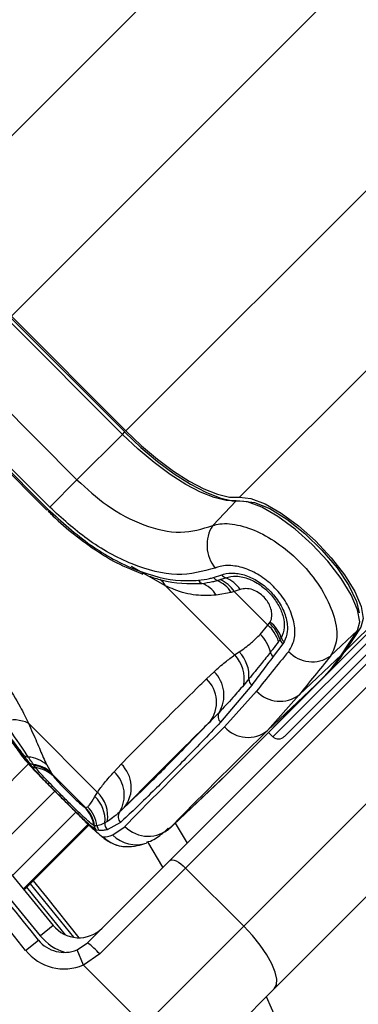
# Model space of a CAD drawing. Header units: millimetres. Extents: x 2575 to 18042, y 835 to 16320.
# Tile 56 of 64: x 3718 to 3759, y 10285 to 10405. Entities that reach past the tile are written whole.
import ezdxf

# ---------------------------------------------------------------- set-up
doc = ezdxf.new("R2010")
doc.units = ezdxf.units.MM
doc.header["$LTSCALE"] = 2
doc.layers.add('COMPONENT_GEOMETRY', color=7, linetype='Continuous')
doc.styles.add('SLDTEXTSTYLE0', font='TXT', dxfattribs={"width": 0.75})
doc.dimstyles.new('SLDDIMSTYLE0', dxfattribs={"dimtxt": 100, "dimasz": 6.604, "dimexe": 0, "dimexo": 0.0625, "dimgap": 25, "dimtad": 0, "dimtih": 1, "dimtoh": 1, "dimdec": 1, "dimrnd": 1e-09, "dimzin": 12, "dimdsep": 46, "dimtxsty": 'SLDTEXTSTYLE0', "dimsah": 1, "dimcen": 0.09, "dimadec": 0, "dimazin": 3, "dimtfac": 1, "dimtdec": 1, "dimtofl": 0, "dimtmove": 0, "dimatfit": 3, "dimfxl": 1, "dimfrac": 2, "dimtolj": 1, "dimtzin": 12, "dimarcsym": 0})
doc.dimstyles.new('SLDDIMSTYLE1', dxfattribs={"dimtxt": 100, "dimasz": 6.604, "dimexe": 0, "dimexo": 0.0625, "dimgap": 25, "dimtad": 0, "dimtih": 1, "dimtoh": 1, "dimdec": 0, "dimrnd": 1e-09, "dimzin": 12, "dimdsep": 46, "dimtxsty": 'SLDTEXTSTYLE0', "dimsah": 1, "dimcen": 0.09, "dimadec": 0, "dimazin": 3, "dimtfac": 1, "dimtdec": 0, "dimtofl": 0, "dimtmove": 0, "dimatfit": 3, "dimfxl": 1, "dimfrac": 2, "dimtolj": 1, "dimtzin": 12, "dimarcsym": 0})

# ---------------------------------------------------------------- blocks, each defined once
blk = doc.blocks.new('_D')
at = {"layer": 'COMPONENT_GEOMETRY', "color": 7}
for p, q in [((8879.1, 12946.13), (8879.1, 9303.37)), ((3565.77, 9825.27), (3565.77, 9303.37)), ((6022.37, 9453.75), (5991.9, 9453.75)), ((5991.9, 9453.75), (5991.9, 9295)), ((6422.51, 9453.75), (6452.97, 9453.75)), ((6452.97, 9453.75), (6452.97, 9295)), ((3565.77, 9309.72), (5945.64, 9309.72)), ((8879.1, 9309.72), (6499.23, 9309.72)), ((5991.9, 9295), (6022.37, 9295)), ((6452.97, 9295), (6422.51, 9295))]:
    blk.add_line(p, q, dxfattribs=at)
for points in [[(3565.77, 9309.72), (3572.37, 9308.7), (3572.37, 9310.73)], [(8879.1, 9309.72), (8872.5, 9310.73), (8872.5, 9308.7)]]:
    blk.add_solid(points, dxfattribs=at)
at = {"layer": 'COMPONENT_GEOMETRY', "color": 7, "char_height": 100, "attachment_point": 1, "style": 'SLDTEXTSTYLE0'}
for s, insert in [('8\'8.59"', (6022.37, 9423.9)), ('2656.7', (6019.24, 9274.28))]:
    blk.add_mtext(s, dxfattribs=dict(at, insert=insert))
blk = doc.blocks.new('_D_1')
at = {"layer": 'COMPONENT_GEOMETRY', "color": 7}
for p, q in [((8879.1, 12946.13), (8879.1, 8407.68)), ((3245.77, 10201.36), (3245.77, 8407.68)), ((5862.37, 8558.06), (5831.9, 8558.06)), ((5831.9, 8558.06), (5831.9, 8399.31)), ((6262.51, 8558.06), (6292.97, 8558.06)), ((6292.97, 8558.06), (6292.97, 8399.31)), ((3245.77, 8414.03), (5785.64, 8414.03)), ((8879.1, 8414.03), (6339.23, 8414.03)), ((5831.9, 8399.31), (5862.37, 8399.31)), ((6292.97, 8399.31), (6262.51, 8399.31))]:
    blk.add_line(p, q, dxfattribs=at)
for points in [[(3245.77, 8414.03), (3252.37, 8413.02), (3252.37, 8415.05)], [(8879.1, 8414.03), (8872.5, 8415.05), (8872.5, 8413.02)]]:
    blk.add_solid(points, dxfattribs=at)
at = {"layer": 'COMPONENT_GEOMETRY', "color": 7, "char_height": 100, "attachment_point": 1, "style": 'SLDTEXTSTYLE0'}
for s, insert in [('9\'2.89"', (5862.37, 8528.22)), ('2817', (5914.66, 8378.6))]:
    blk.add_mtext(s, dxfattribs=dict(at, insert=insert))

msp = doc.modelspace()

# ---------------------------------------------------------------- linework, layer by layer
at = {"color": 8, "linetype": 'Continuous', "lineweight": 25}
for p, q in [((3708.91, 10382.82), (4972.74, 11646.65)), ((3744.69, 10347.04), (5008.52, 11610.87)), ((3716.98, 10369.03), (3766.33, 10418.38)), ((3730.9, 10355.11), (3780.25, 10404.46)), ((3730.49, 10354.69), (3730.78, 10354.98)), ((3735.72, 10336.29), (3731.57, 10338.62)), ((3763.57, 10332.76), (3748.77, 10317.96)), ((3711.8, 10307.39), (3719.07, 10314.66)), ((3714.78, 10303.9), (3722.24, 10311.37)), ((3717.11, 10301.13), (3724.8, 10308.82)), ((3726.31, 10307.35), (3718.46, 10299.49)), ((3718.55, 10299.38), (3726.42, 10307.25)), ((3736.32, 10306.94), (3736.1, 10306.79))]:
    msp.add_line(p, q, dxfattribs=at)
at = {"color": 7, "linetype": 'Continuous', "lineweight": 25}
for p, q in [((3757.5, 10328.3), (4801.98, 11372.78)), ((3755.08, 10325.33), (4033.9, 10604.14)), ((3730.9, 10355.11), (3716.98, 10369.03)), ((3730.49, 10354.69), (3716.56, 10368.62)), ((3730.78, 10354.98), (3716.85, 10368.91)), ((3711.02, 10363.08), (3724.95, 10349.15)), ((3736.24, 10302.95), (3796.22, 10362.93)), ((3798.11, 10362), (3738.14, 10302.02)), ((3707.37, 10359.43), (3721.3, 10345.5)), ((3707.48, 10359.53), (3721.4, 10345.61)), ((3721.64, 10345.85), (3707.72, 10359.77)), ((3724.95, 10349.15), (3730.49, 10354.69)), ((3745.21, 10294.95), (3805.19, 10354.93)), ((3724.95, 10349.15), (3721.64, 10345.85)), ((3741.44, 10343.61), (3744.29, 10346.62)), ((3808.91, 10347.34), (3748.93, 10287.36)), ((3721.4, 10345.61), (3721.3, 10345.5)), ((3731.35, 10338.39), (3732.95, 10337.72)), ((3741.55, 10337.3), (3742.55, 10337.63)), ((3741.98, 10336.94), (3742.34, 10337.04)), ((3742.34, 10337.04), (3743, 10337.27)), ((3744.11, 10327.9), (3735.72, 10336.29)), ((3743.7, 10335.5), (3741.88, 10335.16)), ((3744.07, 10335.6), (3743.7, 10335.5)), ((3744.79, 10335.84), (3744.07, 10335.6)), ((3744.07, 10335.6), (3748.15, 10331.53)), ((3750.15, 10317.99), (3764.24, 10332.09)), ((3747.21, 10330.4), (3748.15, 10331.53)), ((3748.15, 10331.53), (3748.32, 10331.76)), ((3755.76, 10327.77), (3759.04, 10330.87)), ((3757.08, 10327.9), (3759.04, 10330.87)), ((3757.16, 10328), (3759.12, 10330.96)), ((3759.46, 10331.27), (3757.5, 10328.3)), ((3749.63, 10329.74), (3749.45, 10329.51)), ((3749.95, 10329.24), (3748.78, 10327.69)), ((3750.12, 10329.5), (3749.95, 10329.24)), ((3744.11, 10327.9), (3744.66, 10328.26)), ((3751.96, 10323.06), (3757.08, 10327.9)), ((3740.69, 10325), (3741.61, 10325.86)), ((3742.87, 10313.14), (3754.66, 10324.93)), ((3742.88, 10313.15), (3754.67, 10324.94)), ((3755.08, 10325.33), (3743.29, 10313.54)), ((3745.83, 10324.98), (3745.21, 10324.23)), ((3748.11, 10318.74), (3754.66, 10324.93)), ((3754.66, 10324.93), (3754.67, 10324.94)), ((3746.18, 10324.22), (3742.41, 10319.73)), ((3742.88, 10319.16), (3746.76, 10323.5)), ((3751.96, 10323.06), (3748.11, 10318.74)), ((3719.04, 10319.61), (3727.43, 10311.21)), ((3748.21, 10318.46), (3748.77, 10317.96)), ((3719.39, 10314.47), (3719.11, 10314.86)), ((3719.75, 10314.46), (3719.65, 10314.61)), ((3719.93, 10314.2), (3719.75, 10314.46)), ((3721.27, 10314.56), (3721.8, 10313.6)), ((3729.47, 10313.72), (3730.33, 10314.64)), ((3721.8, 10313.6), (3721.91, 10313.44)), ((3725.98, 10309.36), (3721.91, 10313.44)), ((3721.91, 10313.44), (3722.1, 10313.16)), ((3735.95, 10306.58), (3742.5, 10312.78)), ((3736.32, 10306.94), (3742.87, 10313.14)), ((3742.87, 10313.14), (3742.88, 10313.15)), ((3727.12, 10310.72), (3727.43, 10311.21)), ((3725.9, 10309.38), (3725.94, 10309.37)), ((3725.94, 10309.37), (3725.98, 10309.36)), ((3725.98, 10309.36), (3726.25, 10309.44)), ((3718.55, 10299.38), (3726.42, 10307.25)), ((3727.05, 10307.16), (3726.99, 10307.18)), ((3727.09, 10307.16), (3727.05, 10307.16)), ((3728.64, 10307.66), (3728.35, 10307.5)), ((3730.25, 10307.56), (3728.63, 10306.66)), ((3729.29, 10306.03), (3730.79, 10307.07)), ((3736.87, 10307.46), (3738.32, 10305.03)), ((3727.32, 10306.61), (3727.26, 10306.64)), ((3727.66, 10306.57), (3727.32, 10306.61)), ((3735.39, 10302.11), (3733.57, 10305.19)), ((3726.23, 10292.94), (3736.24, 10302.95)), ((3738.14, 10302.02), (3727.71, 10291.59)), ((3738.14, 10302.02), (3745.21, 10294.95)), ((3722.06, 10295.05), (3720.5, 10293.8)), ((3733.12, 10282.86), (3745.21, 10294.95)), ((3718.71, 10292.02), (3720.27, 10293.27)), ((3724.96, 10292.08), (3726.23, 10292.94)), ((3725.74, 10290.24), (3724.96, 10292.08)), ((3727.71, 10291.59), (3725.74, 10290.24)), ((3725.74, 10290.24), (3733.12, 10282.86)), ((3748.93, 10287.36), (3738.78, 10277.2))]:
    msp.add_line(p, q, dxfattribs=at)
at = {"color": 7, "linetype": 'Continuous', "lineweight": 25, "flags": 128}
for points in [[(3744.29, 10346.62), (3743.07, 10346.65), (3741.62, 10347), (3739.98, 10347.65), (3738.18, 10348.6), (3736.28, 10349.81), (3734.33, 10351.26), (3732.38, 10352.9), (3730.49, 10354.69)], [(3730.75, 10354.96), (3732.72, 10353.1), (3734.74, 10351.39), (3736.76, 10349.89), (3738.73, 10348.64), (3740.59, 10347.65), (3742.3, 10346.97), (3743.81, 10346.61), (3745.07, 10346.58)], [(3730.9, 10355.11), (3732.8, 10353.31), (3734.74, 10351.68), (3736.69, 10350.23), (3738.58, 10349.02), (3740.38, 10348.07), (3742.02, 10347.42), (3743.47, 10347.07), (3744.69, 10347.04)], [(3759.04, 10330.87), (3759.31, 10331.92), (3759.05, 10333.39), (3758.28, 10335.19), (3757.04, 10337.2), (3755.42, 10339.29), (3753.51, 10341.33), (3751.45, 10343.17), (3749.37, 10344.71), (3747.4, 10345.84), (3745.67, 10346.49), (3744.29, 10346.62)], [(3744.69, 10347.04), (3746.07, 10346.91), (3747.8, 10346.26), (3749.78, 10345.13), (3751.86, 10343.59), (3753.92, 10341.74), (3755.83, 10339.7), (3757.46, 10337.61), (3758.7, 10335.6), (3759.47, 10333.79), (3759.73, 10332.32), (3759.46, 10331.27)], [(3745.18, 10346.59), (3746.52, 10346.42), (3748.37, 10345.67), (3750.46, 10344.38), (3752.63, 10342.65), (3754.72, 10340.63), (3756.55, 10338.47), (3757.99, 10336.33), (3758.92, 10334.4), (3759.26, 10333.03)], [(3759.04, 10330.87), (3759.11, 10330.95), (3759.12, 10330.96)], [(3757.08, 10327.9), (3757.15, 10327.99), (3757.16, 10328)], [(3742.5, 10312.78), (3742.53, 10312.81), (3742.87, 10313.14)], [(3742.7, 10312.98), (3742.95, 10313.2), (3743.29, 10313.54)], [(3708.58, 10311.07), (3714.73, 10303.96), (3722.06, 10295.05)], [(3736.24, 10302.95), (3736.36, 10303.02), (3736.53, 10303.03), (3736.75, 10302.99), (3737, 10302.88), (3737.27, 10302.73), (3737.56, 10302.53), (3737.85, 10302.29), (3738.14, 10302.02)], [(3719.62, 10300.45), (3721.24, 10298.48), (3725.19, 10293.55)], [(3748.93, 10287.36), (3749.2, 10287.85), (3749.24, 10288.53), (3749.05, 10289.39), (3748.64, 10290.39), (3748.03, 10291.48), (3747.23, 10292.64), (3746.28, 10293.81), (3745.21, 10294.95)]]:
    msp.add_lwpolyline(points, dxfattribs=at)
at = {"color": 8, "linetype": 'Continuous', "lineweight": 25, "flags": 128}
for points in [[(3718.09, 10315.86), (3718.11, 10315.82), (3718.57, 10315.28)], [(3720.5, 10293.8), (3713.2, 10302.67), (3707.16, 10309.65)], [(3723.54, 10293.9), (3720.4, 10297.8), (3718.86, 10299.69)], [(3719.27, 10300.1), (3720.86, 10298.17), (3724.52, 10293.61)]]:
    msp.add_lwpolyline(points, dxfattribs=at)
at = {"color": 7, "linetype": 'Continuous', "lineweight": 25}
for centre, radius, start, end in [((3565.77, 10203.9), 320, 56.5677, 225), ((3565.77, 10203.9), 317, 57.3009, 225), ((3565.77, 10203.9), 200, 65.6403, 24.3597), ((3565.77, 10203.9), 196, 66.0814, 23.9186), ((3565.77, 10203.9), 320, 225, 33.424), ((3565.77, 10203.9), 317, 225, 32.6991), ((3395.36, 10033.49), 416, 38.6435, 51.3565), ((3395.36, 10033.49), 414, 38.6435, 51.3565), ((3745.18, 10341.24), 4.43, 147.5362, 219.0591), ((3740.47, 10337.36), 0.842, 207.4249, 246.2664), ((3742.37, 10337.82), 0.961, 212.2259, 246.1259), ((3740.46, 10333.36), 3.88, 33.4409, 67.0494), ((3740.79, 10333.42), 3.94, 33.5896, 66.8893), ((3743.39, 10338.21), 1.02, 214.7158, 247.3613), ((3741.45, 10333.5), 4.08, 35.1342, 67.7107), ((3738.87, 10333.26), 3.56, 32.4109, 69.2902), ((3745.68, 10328.53), 4.35, 19.4842, 50.959), ((3745.14, 10328.16), 4.51, 17.3842, 48.2505), ((3745.32, 10328.39), 4.52, 17.4734, 48.2668), ((3744.1, 10327.19), 4.48, 13.337, 45.9297), ((3750.7, 10330.09), 1.13, 197.6559, 228.4439), ((3750.8, 10330.34), 1.09, 199.7378, 231.2283), ((3753.53, 10330.93), 3.87, 222.3837, 305.1453), ((3741.12, 10325.01), 4.16, 349.2924, 43.9649), ((3741.63, 10325.33), 4.22, 355.2088, 43.9577), ((3749.52, 10328.52), 1.11, 195.9096, 228.3786), ((3741.24, 10338.34), 18.97, 315.042, 326.6339), ((3741.66, 10338.73), 18.97, 315.042, 326.6339), ((3737.99, 10322.16), 3.92, 322.0215, 46.4296), ((3738.83, 10323.01), 3.98, 328.2535, 45.762), ((3746.86, 10324.99), 1.03, 180.7715, 228.8585), ((3749.61, 10326.17), 3.9, 223.1746, 306.9711), ((3717.25, 10315.87), 4.14, 64.4521, 106.6868), ((3743.06, 10320.45), 0.97, 150.9636, 227.8922), ((3745.71, 10321.66), 3.78, 221.4596, 309.3628), ((3749.44, 10318.7), 1, 228, 315), ((3719.07, 10316.38), 0.878, 227.6023, 268.0507), ((3718.76, 10311.71), 3.8, 48.5894, 85.7205), ((3719.75, 10315.53), 0.93, 226.3784, 263.6821), ((3720.05, 10315.15), 0.955, 225.8921, 262.6458), ((3719.2, 10310.85), 3.78, 46.6027, 83.2445), ((3719.3, 10310.7), 3.78, 46.2829, 83.0911), ((3719.43, 10310.4), 3.84, 45.9598, 82.5197), ((3727.64, 10311.8), 3.91, 322.0132, 46.5911), ((3726.79, 10310.87), 3.91, 328.2848, 46.7628), ((3724.38, 10307.83), 3.98, 355.242, 46.5395), ((3724.74, 10308.32), 3.95, 350.4167, 47.1186), ((3723.08, 10306.61), 3.96, 8.3162, 44.438), ((3723.09, 10306.56), 4, 8.7216, 44.7122), ((3723.14, 10306.55), 4, 8.7009, 44.6983), ((3723.39, 10306.6), 4.03, 7.8646, 44.8931), ((3730.95, 10308.27), 0.998, 146.7781, 225.2637), ((3727.97, 10307.33), 0.987, 188.2533, 224.4573), ((3728.03, 10307.31), 0.999, 188.6905, 224.7114), ((3728.38, 10307.28), 1, 187.2954, 224.613), ((3729.35, 10307.37), 1.01, 172.8138, 224.389), ((3733.61, 10309.85), 3.97, 224.5388, 312.9507), ((3730.98, 10308.6), 3.98, 224.7854, 268.7091), ((3392.53, 10030.66), 400, 34.5092, 43.2809), ((3393.5, 10029.7), 404, 36.2964, 42.0724), ((3725.18, 10297.55), 4, 218.6435, 315), ((3723.4, 10295.77), 4, 218.6435, 292.9583), ((3719.77, 10284.36), 10.74, 42.3377, 53.0339), ((3392.53, 10030.66), 400, 34.5092, 40.8526), ((3723.4, 10295.77), 6, 218.6435, 292.9583)]:
    msp.add_arc(centre, radius, start, end, dxfattribs=at)
at = {"color": 8, "linetype": 'Continuous', "lineweight": 25}
for centre, radius, start, end in [((3733.66, 10335.2), 2.33, 27.7642, 53.7761), ((3732.12, 10308.8), 3.96, 224.4075, 288.8124), ((3725.18, 10297.55), 6, 218.6435, 254.4516)]:
    msp.add_arc(centre, radius, start, end, dxfattribs=at)
at = {"color": 7, "linetype": 'Continuous', "lineweight": 25}
for centre, major_axis, ratio, start_param, end_param in [((3847.44, 10414.98), (114.5, 114.32), 0.072841, 2.500747, 2.567618), ((3850.25, 10412.15), (111.67, 111.49), 0.074687, 2.50075, 2.567621), ((3845.95, 10416.46), (117.16, 111.66), 0.008717, 2.63792, 2.948581), ((3848.71, 10413.56), (114.33, 108.84), 0.008938, 2.637931, 2.948591), ((3847.44, 10414.98), (119.84, 108.98), 0.055229, 3.200417, 3.267288)]:
    msp.add_ellipse(centre, major_axis=major_axis, ratio=ratio, start_param=start_param, end_param=end_param, dxfattribs=at)
for points, knots in [([(3721.46, 10256.81), (3716.47, 10263.79), (3706.5, 10277.73), (3689.59, 10297.71), (3671.17, 10316.94), (3651.11, 10335.15), (3633.44, 10349.22), (3622.37, 10357), (3618.68, 10359.59)], [0, 0, 0, 0, 0.175926, 0.351853, 0.536803, 0.722183, 0.907563, 1, 1, 1, 1]), ([(3618.99, 10360.05), (3622.68, 10357.46), (3633.78, 10349.67), (3651.47, 10335.57), (3671.56, 10317.34), (3690, 10298.08), (3706.94, 10278.08), (3716.93, 10264.11), (3721.92, 10257.13)], [0, 0, 0, 0, 0.092437, 0.277818, 0.463199, 0.648153, 0.824076, 1, 1, 1, 1]), ([(3617.01, 10357.13), (3620.69, 10354.54), (3631.77, 10346.76), (3649.43, 10332.68), (3669.48, 10314.46), (3687.74, 10295.33), (3704.37, 10275.61), (3714.12, 10261.96), (3719, 10255.14)], [0, 0, 0, 0, 0.09315, 0.279968, 0.466787, 0.653164, 0.826582, 1, 1, 1, 1]), ([(3724.95, 10349.15), (3726.15, 10348.07), (3728.7, 10345.76), (3733.13, 10343.46), (3737.67, 10342.44), (3740.18, 10343.22), (3741.44, 10343.61)], [0, 0, 0, 0, 0.223488, 0.476086, 0.737075, 1, 1, 1, 1]), ([(3721.4, 10345.61), (3723.11, 10344.06), (3726.54, 10340.97), (3732.23, 10337.96), (3736.66, 10336.83), (3739.01, 10336.93), (3739.72, 10336.97)], [0, 0, 0, 0, 0.287424, 0.575721, 0.870977, 1, 1, 1, 1]), ([(3721.45, 10345.37), (3721.64, 10345.18), (3722.66, 10344.16), (3724.68, 10342.42), (3727.54, 10340.38), (3729.81, 10339.01), (3731.08, 10338.5), (3731.35, 10338.39)], [0, 0, 0, 0, 0.0645305, 0.3395864, 0.6285694, 0.9185103, 1, 1, 1, 1]), ([(3741.74, 10338.45), (3740.24, 10338.04), (3737.26, 10337.24), (3731.76, 10338.65), (3726.31, 10341.6), (3723.13, 10344.49), (3721.64, 10345.85)], [0, 0, 0, 0, 0.263204, 0.524727, 0.777185, 1, 1, 1, 1]), ([(3741.44, 10343.61), (3741.73, 10343.69), (3742.68, 10343.94), (3744.71, 10343.75), (3747.5, 10342.69), (3750.31, 10340.86), (3752.91, 10338.4), (3755.04, 10335.46), (3756.35, 10332.42), (3756.71, 10329.62), (3756.08, 10328.38), (3755.76, 10327.77)], [0, 0, 0, 0, 0.049826, 0.167561, 0.280578, 0.391781, 0.505299, 0.624319, 0.748663, 0.874604, 1, 1, 1, 1]), ([(3750.68, 10328.32), (3750.95, 10328.78), (3751.48, 10329.69), (3751.45, 10331.63), (3750.77, 10333.7), (3749.48, 10335.63), (3747.81, 10337.19), (3745.94, 10338.27), (3744.05, 10338.8), (3742.63, 10338.77), (3741.94, 10338.52), (3741.74, 10338.45)], [0, 0, 0, 0, 0.128283, 0.2558958, 0.3797538, 0.4964883, 0.6073066, 0.7167243, 0.8296467, 0.9490939, 1, 1, 1, 1]), ([(3733.7, 10337.47), (3734.2, 10337.3), (3736.46, 10336.54), (3738.52, 10336.57), (3740.13, 10336.58)], [0, 0, 0, 0, 0.222458, 1, 1, 1, 1]), ([(3739.72, 10336.97), (3740.17, 10337.02), (3740.8, 10337.1), (3741.39, 10337.26), (3741.55, 10337.3)], [0, 0, 0, 0, 0.714143, 1, 1, 1, 1]), ([(3740.13, 10336.58), (3740.57, 10336.64), (3741.2, 10336.73), (3741.8, 10336.89), (3741.98, 10336.94)], [0, 0, 0, 0, 0.696668, 1, 1, 1, 1]), ([(3742.55, 10337.63), (3742.62, 10337.66), (3743.09, 10337.82), (3744.1, 10337.91), (3745.64, 10337.56), (3747.17, 10336.77), (3748.59, 10335.57), (3749.75, 10334.03), (3750.45, 10332.33), (3750.62, 10330.71), (3750.29, 10329.9), (3750.12, 10329.5)], [0, 0, 0, 0, 0.021466, 0.146972, 0.265052, 0.37829, 0.491889, 0.612335, 0.742127, 0.871039, 1, 1, 1, 1]), ([(3743, 10337.27), (3743.42, 10337.37), (3744.27, 10337.57), (3745.85, 10337.2), (3747.36, 10336.36), (3748.62, 10335.19), (3749.53, 10333.88), (3750.07, 10332.5), (3750.23, 10331.1), (3749.94, 10330.37), (3749.78, 10329.98)], [0, 0, 0, 0, 0.136771, 0.273805, 0.40009, 0.516407, 0.628045, 0.740836, 0.860989, 1, 1, 1, 1]), ([(3741.88, 10335.16), (3741.05, 10335.12), (3739.38, 10335.04), (3737.32, 10335.58), (3736.07, 10336.13), (3735.72, 10336.29)], [0, 0, 0, 0, 0.413547, 0.837804, 1, 1, 1, 1]), ([(3748.42, 10331.91), (3748.48, 10332.02), (3748.62, 10332.32), (3748.66, 10332.92), (3748.51, 10333.63), (3748.18, 10334.31), (3747.68, 10334.94), (3747.03, 10335.48), (3746.26, 10335.86), (3745.46, 10336.01), (3745.01, 10335.9), (3744.79, 10335.84)], [0, 0, 0, 0, 0.077485, 0.206091, 0.317362, 0.415605, 0.514532, 0.624244, 0.732937, 0.867116, 1, 1, 1, 1]), ([(3708.99, 10333.19), (3710.79, 10331.26), (3713.49, 10328.39), (3716.34, 10324.45), (3718, 10321.81), (3718.73, 10320.26), (3719.04, 10319.61)], [0, 0, 0, 0, 0.419372, 0.626845, 0.841167, 1, 1, 1, 1]), ([(3748.32, 10331.76), (3748.34, 10331.78), (3748.38, 10331.83), (3748.41, 10331.88), (3748.42, 10331.91)], [0, 0, 0, 0, 0.503349, 1, 1, 1, 1]), ([(3705.91, 10330.11), (3707.46, 10328.52), (3710.56, 10325.31), (3714.4, 10320.82), (3717.28, 10317.13), (3718.14, 10315.9), (3718.57, 10315.28)], [0, 0, 0, 0, 0.246039, 0.493344, 0.74369, 1, 1, 1, 1]), ([(3718.48, 10315.73), (3718.19, 10316.12), (3717.24, 10317.4), (3714.79, 10320.52), (3710.79, 10325.22), (3707.58, 10328.53), (3705.98, 10330.18)], [0, 0, 0, 0, 0.129083, 0.424338, 0.712561, 1, 1, 1, 1]), ([(3744.66, 10328.26), (3745.15, 10328.6), (3745.96, 10329.16), (3746.85, 10330.05), (3747.21, 10330.4)], [0, 0, 0, 0, 0.5988925, 1, 1, 1, 1]), ([(3749.78, 10329.98), (3749.76, 10329.94), (3749.71, 10329.86), (3749.65, 10329.78), (3749.63, 10329.74)], [0, 0, 0, 0, 0.5024195, 1, 1, 1, 1]), ([(3706.44, 10329.5), (3706.7, 10329.24), (3707.77, 10328.18), (3709.56, 10326.27), (3711.71, 10323.88), (3713.62, 10321.64), (3715.26, 10319.63), (3716.57, 10317.94), (3717.57, 10316.6), (3717.91, 10316.11), (3718.09, 10315.86)], [0, 0, 0, 0, 0.043335, 0.177969, 0.313199, 0.448509, 0.585187, 0.722529, 0.861193, 1, 1, 1, 1]), ([(3749.45, 10329.51), (3749.21, 10329.19), (3748.87, 10328.75), (3748.54, 10328.33), (3748.45, 10328.22)], [0, 0, 0, 0, 0.722931, 1, 1, 1, 1]), ([(3741.61, 10325.86), (3742.05, 10326.26), (3742.85, 10326.98), (3743.73, 10327.61), (3744.11, 10327.9)], [0, 0, 0, 0, 0.558599, 1, 1, 1, 1]), ([(3748.45, 10328.22), (3748.09, 10327.76), (3747.18, 10326.62), (3746.34, 10325.59), (3745.83, 10324.98)], [0, 0, 0, 0, 0.403381, 1, 1, 1, 1]), ([(3748.78, 10327.69), (3748.34, 10327.1), (3747.45, 10325.91), (3746.6, 10324.78), (3746.18, 10324.22)], [0, 0, 0, 0, 0.4998616, 1, 1, 1, 1]), ([(3730.33, 10314.64), (3731.19, 10315.52), (3733.21, 10317.58), (3736.41, 10320.78), (3739.01, 10323.35), (3740.44, 10324.75), (3740.69, 10325)], [0, 0, 0, 0, 0.253188, 0.590242, 0.927296, 1, 1, 1, 1]), ([(3745.21, 10324.23), (3744.77, 10323.72), (3743.77, 10322.55), (3742.78, 10321.5), (3742.22, 10320.92)], [0, 0, 0, 0, 0.437506, 1, 1, 1, 1]), ([(3742.22, 10320.92), (3742, 10320.7), (3741.62, 10320.31), (3741.25, 10319.93), (3741.08, 10319.75)], [0, 0, 0, 0, 0.550084, 1, 1, 1, 1]), ([(3719.04, 10315.5), (3718.87, 10315.76), (3718.12, 10316.87), (3716.96, 10318.55), (3716.07, 10319.84)], [0, 0, 0, 0, 0.238761, 1, 1, 1, 1]), ([(3719.04, 10319.61), (3719.39, 10318.83), (3720.11, 10317.24), (3720.77, 10315.63), (3721.13, 10314.85), (3721.27, 10314.56)], [0, 0, 0, 0, 0.379006, 0.768783, 1, 1, 1, 1]), ([(3742.41, 10319.73), (3740.86, 10318.12), (3737.75, 10314.89), (3734.41, 10311.54), (3731.9, 10309.09), (3730.8, 10308.07), (3730.25, 10307.56)], [0, 0, 0, 0, 0.287942, 0.575885, 0.787474, 1, 1, 1, 1]), ([(3730.72, 10309.4), (3731.77, 10310.39), (3733.67, 10312.2), (3737.34, 10315.9), (3739.96, 10318.6), (3741.08, 10319.75)], [0, 0, 0, 0, 0.411197, 0.74781, 1, 1, 1, 1]), ([(3741.08, 10319.75), (3740.82, 10319.51), (3739.4, 10318.1), (3736.81, 10315.54), (3733.61, 10312.33), (3731.59, 10310.28), (3730.72, 10309.4)], [0, 0, 0, 0, 0.072703, 0.409757, 0.746813, 1, 1, 1, 1]), ([(3718.08, 10315.87), (3718.09, 10315.85), (3718.24, 10315.62), (3718.58, 10315.22), (3719.23, 10314.46), (3720.3, 10313.34), (3721.61, 10312.01), (3722.57, 10311.05), (3723, 10310.61)], [0, 0, 0, 0, 0.006151, 0.126783, 0.343161, 0.567957, 0.803808, 1, 1, 1, 1]), ([(3719.11, 10314.86), (3718.97, 10315.05), (3718.79, 10315.31), (3718.55, 10315.63), (3718.48, 10315.73)], [0, 0, 0, 0, 0.71409, 1, 1, 1, 1]), ([(3719.65, 10314.61), (3719.52, 10314.8), (3719.33, 10315.07), (3719.11, 10315.4), (3719.04, 10315.5)], [0, 0, 0, 0, 0.696657, 1, 1, 1, 1]), ([(3727.26, 10306.64), (3727.12, 10306.73), (3726.84, 10306.92), (3725.91, 10307.78), (3724.7, 10308.95), (3723.34, 10310.3), (3722.03, 10311.61), (3720.88, 10312.79), (3719.96, 10313.77), (3719.53, 10314.26), (3719.41, 10314.44), (3719.39, 10314.47)], [0, 0, 0, 0, 0.128772, 0.257506, 0.386957, 0.507462, 0.621373, 0.734927, 0.852016, 0.977201, 1, 1, 1, 1]), ([(3726.99, 10307.18), (3726.85, 10307.28), (3726.57, 10307.47), (3725.63, 10308.34), (3724.47, 10309.46), (3723.25, 10310.68), (3722.11, 10311.83), (3721.12, 10312.85), (3720.31, 10313.71), (3720.06, 10314.04), (3719.93, 10314.2)], [0, 0, 0, 0, 0.14005, 0.280395, 0.409802, 0.528506, 0.640305, 0.752924, 0.870839, 1, 1, 1, 1]), ([(3722.1, 10313.16), (3722.13, 10313.12), (3722.21, 10313), (3722.47, 10312.69), (3722.9, 10312.23), (3723.4, 10311.7), (3723.99, 10311.11), (3724.6, 10310.51), (3725.19, 10309.95), (3725.67, 10309.53), (3725.83, 10309.43), (3725.9, 10309.38)], [0, 0, 0, 0, 0.061845, 0.1849, 0.290127, 0.388407, 0.48934, 0.604425, 0.718225, 0.859767, 1, 1, 1, 1]), ([(3727.43, 10311.21), (3727.71, 10311.6), (3728.35, 10312.47), (3729.07, 10313.27), (3729.47, 10313.72)], [0, 0, 0, 0, 0.441401, 1, 1, 1, 1]), ([(3723, 10310.61), (3723.06, 10310.55), (3723.6, 10310.01), (3724.64, 10308.98), (3725.98, 10307.66), (3727.15, 10306.54), (3727.97, 10305.83), (3728.68, 10305.28), (3729.61, 10304.84), (3730.36, 10304.61), (3730.81, 10304.65), (3730.91, 10304.66)], [0, 0, 0, 0, 0.019489, 0.18052, 0.341758, 0.509074, 0.6918, 0.81673, 0.891072, 0.976876, 1, 1, 1, 1]), ([(3726.25, 10309.44), (3726.32, 10309.52), (3726.56, 10309.75), (3726.9, 10310.33), (3727.12, 10310.72)], [0, 0, 0, 0, 0.331963, 1, 1, 1, 1]), ([(3723.5, 10310.11), (3723.99, 10309.63), (3725, 10308.62), (3726.35, 10307.31), (3727.42, 10306.31), (3727.98, 10305.85), (3728.11, 10305.81), (3728.15, 10305.8)], [0, 0, 0, 0, 0.205185, 0.42219, 0.649845, 0.891012, 1, 1, 1, 1]), ([(3730.72, 10309.4), (3730.61, 10309.29), (3730.4, 10309.09), (3730.2, 10308.9), (3730.11, 10308.82)], [0, 0, 0, 0, 0.550084, 1, 1, 1, 1]), ([(3730.11, 10308.82), (3729.83, 10308.56), (3729.34, 10308.11), (3728.85, 10307.8), (3728.64, 10307.66)], [0, 0, 0, 0, 0.562494, 1, 1, 1, 1]), ([(3727.38, 10307.15), (3727.31, 10307.14), (3727.21, 10307.14), (3727.12, 10307.15), (3727.09, 10307.16)], [0, 0, 0, 0, 0.722931, 1, 1, 1, 1]), ([(3728.35, 10307.5), (3728.11, 10307.38), (3727.76, 10307.21), (3727.48, 10307.16), (3727.38, 10307.15)], [0, 0, 0, 0, 0.665988, 1, 1, 1, 1]), ([(3733.38, 10305.16), (3733.39, 10305.16), (3734.03, 10305.29), (3734.98, 10305.89), (3735.72, 10306.55), (3736.05, 10306.84)], [0, 0, 0, 0, 0.010791, 0.558542, 1, 1, 1, 1]), ([(3728.63, 10306.66), (3728.45, 10306.63), (3728.1, 10306.57), (3727.81, 10306.57), (3727.66, 10306.57)], [0, 0, 0, 0, 0.499862, 1, 1, 1, 1]), ([(3730.87, 10304.63), (3731.11, 10304.63), (3731.87, 10304.64), (3732.63, 10304.82), (3733.17, 10304.99), (3733.34, 10305.04)], [0, 0, 0, 0, 0.252622, 0.769726, 1, 1, 1, 1])]:
    msp.add_open_spline(points, degree=3, knots=knots, dxfattribs=at)
at = {"color": 8, "linetype": 'Continuous', "lineweight": 25}
msp.add_open_spline([(3718.57, 10315.28), (3718.74, 10315.06), (3719.08, 10314.63), (3720.28, 10313.36), (3721.78, 10311.84), (3722.94, 10310.67), (3723.48, 10310.14), (3723.5, 10310.11)], degree=3, knots=[0, 0, 0, 0, 0.257743, 0.513823, 0.759257, 0.990368, 1, 1, 1, 1], dxfattribs=at)

# ---------------------------------------------------------------- dimensions: what is measured, and where the dimension line sits
at = {"layer": 'COMPONENT_GEOMETRY', "color": 7}
for base, p2, dimstyle, picture, middle in [((3245.77, 8414.03), (3245.77, 10203.9), 'SLDDIMSTYLE1', '_D_1', (6062.44, 8414.03)), ((3565.77, 9309.72), (3565.77, 9827.81), 'SLDDIMSTYLE0', '_D', (6222.44, 9309.72))]:
    dim = msp.add_linear_dim(base=base, p1=(8879.1, 12948.67), p2=p2, dimstyle=dimstyle, dxfattribs=at)
    dim.commit()
    dim.dimension.update_dxf_attribs({"geometry": picture, "text_midpoint": middle, "dimtype": 160})

doc.saveas('drawing.dxf')
